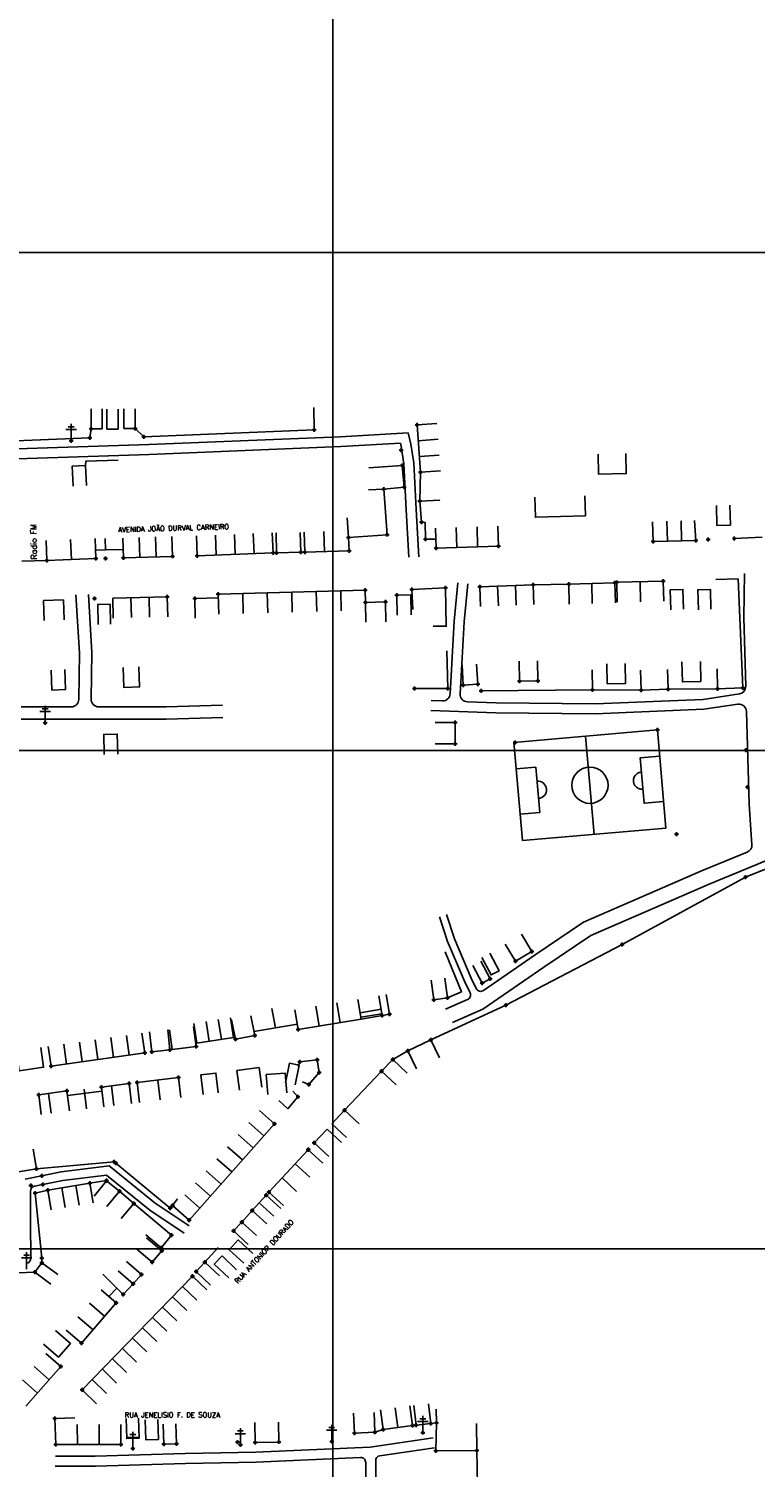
# Model space of a CAD drawing. Extents: x 539028 to 544996, y 8596245 to 8601028.
# Tile 21 of 32: x 542323 to 542615, y 8597875 to 8598453. Entities that reach past the tile are written whole.
import ezdxf
from ezdxf.enums import TextEntityAlignment as Align
from ezdxf.lldxf.tags import DXFTag

# ---------------------------------------------------------------- set-up
doc = ezdxf.new("R2010")
doc.units = 0
doc.header["$MEASUREMENT"] = 0
doc.header["$PDMODE"] = 34
doc.header["$PDSIZE"] = 0.8
for name, color, linetype in [('ALVENARIA', 7, 'Continuous'), ('CAMPO', 5, 'Continuous'), ('CAMPO_FUT', 7, 'Continuous'), ('CASA', 2, 'Continuous'), ('CERCA', 9, 'CERCA_LINE'), ('ESTRADA_BARRO', 7, 'DASHED'), ('MALHA', 9, 'Continuous'), ('POSTE', 7, 'Continuous'), ('ROCHA', 9, 'Continuous'), ('TEXTO', 2, 'Continuous'), ('TXT_NRUA', 2, 'Continuous')]:
    doc.layers.add(name, color=color, linetype=linetype)
doc.styles.add('GEOSIS', font='ROMANS.SHX')
doc.styles.get("Standard").update_dxf_attribs({"font": 'romans.shx'})
doc.linetypes.add('CERCA_LINE', pattern='A,0.5,-0.2,["X",Standard,S=0.1,R=0,X=-0.1,Y=-0.05],-0.25', length=0.95)
tags = doc.linetypes.add('DASHED', pattern=[0.75, 0.5, -0.25]).pattern_tags.tags
tags[6:7] = [DXFTag(74, 4), DXFTag(75, 0), DXFTag(340, '0'), DXFTag(46, 1.0), DXFTag(50, 0.0), DXFTag(44, 0.0), DXFTag(45, 0.0)]
tags[4:5] = [DXFTag(74, 4), DXFTag(75, 0), DXFTag(340, '0'), DXFTag(46, 1.0), DXFTag(50, 0.0), DXFTag(44, 0.0), DXFTag(45, 0.0)]

# ---------------------------------------------------------------- blocks, each defined once
blk = doc.blocks.new('C')
at = {"layer": 'CASA'}
blk.add_lwpolyline([(0, 0), (0, 8)], dxfattribs=at)
blk = doc.blocks.new('A$C094F77C8')
at = {"layer": 'POSTE'}
for p, q in [((2.62, 0), (2.62, 8.4)), ((0, 5.6), (5.25, 5.6)), ((1.17, 7), (4.08, 7))]:
    blk.add_line(p, q, dxfattribs=at)
blk = doc.blocks.new('A$C34DC2D19')
at = {"layer": 'POSTE', "xscale": 0.8, "yscale": 0.8, "zscale": 0.8}
blk.add_blockref('A$C094F77C8', (0, 0, 340.37), dxfattribs=at)

msp = doc.modelspace()

# ---------------------------------------------------------------- linework, layer by layer
at = {"layer": 'ALVENARIA'}
for p in [(542472.931, 8598283.741, 694.067), (542611.235, 8598163.243, 698.494), (542611.88, 8598148.466, 698.588)]:
    msp.add_point(p, dxfattribs=at)
at = {"layer": 'CAMPO'}
for p in [(542575.755, 8598171.43, 697.686), (542518.656, 8598166.405, 697.741), (542583.46, 8598129.518, 698.443)]:
    msp.add_point(p, dxfattribs=at)
at = {"layer": 'CAMPO_FUT'}
for p, q in [((542526.963, 8598156.441), (542519.079, 8598155.747)), ((542528.564, 8598138.249), (542526.963, 8598156.441)), ((542520.681, 8598137.555), (542528.564, 8598138.249))]:
    msp.add_line(p, q, dxfattribs=at)
for points in [[(542518.145, 8598166.36), (542575.755, 8598171.43)], [(542575.755, 8598171.43), (542579.223, 8598132.013)], [(542521.614, 8598126.943), (542518.145, 8598166.36)], [(542518.145, 8598166.36), (542521.614, 8598126.943)], [(542546.95, 8598168.895), (542550.419, 8598129.478)], [(542576.688, 8598160.817), (542568.805, 8598160.124), (542570.406, 8598141.931), (542578.29, 8598142.625)], [(542568.805, 8598160.124), (542570.406, 8598141.931)], [(542521.614, 8598126.943), (542579.223, 8598132.013)]]:
    msp.add_lwpolyline(points, dxfattribs=at)
msp.add_circle((542548.684, 8598149.186), 7.282, dxfattribs=at)
for centre, start, end in [((542569.606, 8598151.027), 95.029513, 275.029513), ((542527.763, 8598147.345), 275.029513, 95.029513)]:
    msp.add_arc(centre, 3.488, start, end, dxfattribs=at)
at = {"layer": 'CASA'}
for p, q in [((542479.291, 8598293.83), (542487.27, 8598294.413)), ((542480.68, 8598274.827), (542479.291, 8598293.83)), ((542488.658, 8598275.41), (542480.68, 8598274.827)), ((542465.904, 8598268.027), (542459.82, 8598267.721)), ((542467.251, 8598249.785), (542465.904, 8598268.027)), ((542421.52, 8598242.504), (542421.208, 8598250.498)), ((542433.997, 8598250.781), (542434.246, 8598242.785)), ((542441.91, 8598251.027), (542442.158, 8598243.031)), ((542486.975, 8598244.402), (542486.715, 8598252.398)), ((542511.687, 8598253.212), (542511.947, 8598245.216)), ((542574.077, 8598247.003), (542573.852, 8598255)), ((542590.648, 8598255.466), (542591.204, 8598247.485)), ((542330.487, 8598247.44), (542330.74, 8598239.444)), ((542340.56, 8598239.831), (542340.245, 8598247.825)), ((542350.379, 8598240.218), (542350.065, 8598248.212)), ((542361.148, 8598248.423), (542361.415, 8598240.427)), ((542381.179, 8598241.086), (542380.912, 8598249.081)), ((542390.708, 8598249.306), (542391.02, 8598241.312)), ((542451.813, 8598248.603), (542467.251, 8598249.785)), ((542452.073, 8598243.339), (542451.813, 8598248.603)), ((542511.947, 8598245.216), (542486.975, 8598244.402)), ((542591.204, 8598247.485), (542574.077, 8598247.003)), ((542330.74, 8598239.444), (542350.379, 8598240.218)), ((542361.415, 8598240.427), (542381.179, 8598241.086)), ((542391.02, 8598241.312), (542421.52, 8598242.504)), ((542434.246, 8598242.785), (542452.073, 8598243.339)), ((542458.506, 8598227.467), (542399.5, 8598225.92)), ((542458.566, 8598222.615), (542458.506, 8598227.467)), ((542477.212, 8598227.79), (542490.692, 8598228.466)), ((542477.613, 8598219.8), (542477.212, 8598227.79)), ((542490.692, 8598228.466), (542491.009, 8598213.025)), ((542504.501, 8598228.897), (542525.946, 8598229.684)), ((542504.794, 8598220.902), (542504.501, 8598228.897)), ((542525.946, 8598229.684), (542540.225, 8598229.857)), ((542540.225, 8598229.857), (542540.322, 8598221.858)), ((542549.43, 8598230.148), (542549.527, 8598222.149)), ((542578.144, 8598231.08), (542559.439, 8598230.651)), ((542559.439, 8598230.651), (542559.622, 8598222.654)), ((542568.975, 8598222.868), (542568.791, 8598230.866)), ((542578.327, 8598223.082), (542578.144, 8598231.08)), ((542379.028, 8598224.825), (542357.157, 8598224.297)), ((542379.221, 8598216.827), (542379.028, 8598224.825)), ((542399.5, 8598225.92), (542399.709, 8598217.923)), ((542491.009, 8598213.025), (542485.74, 8598213.025)), ((542405.682, 8598047.968), (542404.432, 8598055.869)), ((542404.873, 8598055.025), (542406.426, 8598047.177)), ((542414.131, 8598048.702), (542412.578, 8598056.55)), ((542422.537, 8598051.772), (542420.984, 8598059.62)), ((542430.302, 8598059.052), (542431.606, 8598051.159)), ((542431.606, 8598051.159), (542456.855, 8598055.332)), ((542368.881, 8598049.654), (542370.01, 8598041.734)), ((542389.679, 8598053.535), (542390.929, 8598045.633)), ((542406.426, 8598047.177), (542414.131, 8598048.702)), ((542332.385, 8598036.371), (542331.256, 8598044.291)), ((542390.929, 8598045.633), (542405.682, 8598047.968)), ((542370.01, 8598041.734), (542332.385, 8598036.371)), ((542407.016, 8598034.684), (542415.964, 8598035.894)), ((542407.987, 8598026.743), (542407.016, 8598034.684)), ((542415.964, 8598035.894), (542417.036, 8598027.966)), ((542338.74, 8598026.443), (542327.42, 8598024.94)), ((542331.385, 8598025.467), (542332.438, 8598017.536)), ((542339.793, 8598018.513), (542338.74, 8598026.443)), ((542327.42, 8598024.94), (542328.473, 8598017.01)), ((542450.171, 8598018.697), (542456.021, 8598013.239)), ((542387.865, 8597974.587), (542422.08, 8598013.274)), ((542438.066, 8598005.657), (542443.166, 8598011.151)), ((542443.163, 8598011.153), (542449.013, 8598005.696)), ((542445.074, 8598013.2), (542450.923, 8598007.743)), ((542419.864, 8597985.842), (542435.548, 8598002.871)), ((542435.548, 8598002.871), (542441.535, 8597997.484)), ((542443.831, 8598000.174), (542438.066, 8598005.657)), ((542331.063, 8597986.608), (542347.956, 8597989.475)), ((542332.402, 8597978.721), (542331.063, 8597986.608)), ((542347.956, 8597989.475), (542349.295, 8597981.588)), ((542425.736, 8597980.409), (542419.864, 8597985.842)), ((542381.097, 8597980.408), (542387.865, 8597974.587)), ((542413.055, 8597978.488, 701.145), (542418.715, 8597984.634, 701.145)), ((542415.885, 8597981.561, 701.145), (542421.77, 8597976.142, 701.145)), ((542418.715, 8597984.634, 701.145), (542424.6, 8597979.215, 701.145)), ((542418.94, 8597973.068, 701.145), (542413.055, 8597978.488, 701.145)), ((542389.112, 8597952.125, 703.42), (542344.943, 8597906.461, 703.42)), ((542394.863, 8597946.563, 703.42), (542389.112, 8597952.125, 703.42)), ((542358.55, 8597941.381, 701.822), (542352.494, 8597946.609, 701.822)), ((542344.576, 8597925.197, 701.822), (542358.55, 8597941.381, 701.822)), ((542338.521, 8597930.425, 701.822), (542344.576, 8597925.197, 701.822)), ((542322.278, 8597899.855, 703.603), (542336.298, 8597915.799, 703.603)), ((542336.298, 8597915.799, 703.603), (542330.29, 8597921.082, 703.603)), ((542344.943, 8597906.461, 703.42), (542350.693, 8597900.899, 703.42)), ((542464.672, 8597898.404, 704.321), (542465.752, 8597890.478, 704.321)), ((542471.634, 8597891.279, 704.321), (542470.554, 8597899.206, 704.321)), ((542477.516, 8597892.08, 704.321), (542476.437, 8597900.007, 704.321)), ((542341.952, 8597895.159, 704), (542333.955, 8597894.936, 704)), ((542333.955, 8597894.936, 704), (542334.247, 8597884.473, 704)), ((542360.362, 8597884.516, 704), (542360.349, 8597892.516, 704)), ((542465.752, 8597890.478, 704.321), (542477.516, 8597892.08, 704.321)), ((542334.247, 8597884.473, 704), (542360.362, 8597884.516, 704))]:
    msp.add_line(p, q, dxfattribs=at)
for points in [[(542348.428, 8598300.324), (542348.44, 8598292.324)], [(542352.928, 8598300.331), (542352.94, 8598292.331)], [(542354.803, 8598300.159), (542354.815, 8598292.159)], [(542359.303, 8598300.166), (542359.315, 8598292.166)], [(542361.599, 8598300.344), (542361.611, 8598292.344)], [(542366.099, 8598300.351), (542366.111, 8598292.351)], [(542348.44, 8598292.324), (542352.94, 8598292.331)], [(542354.815, 8598292.159), (542359.315, 8598292.166)], [(542361.611, 8598292.344), (542366.111, 8598292.351)], [(542551.941, 8598282.131), (542552.079, 8598274.132), (542563.253, 8598274.324), (542563.115, 8598282.323)], [(542341.308, 8598269.241), (542340.919, 8598277.231), (542346.196, 8598277.489), (542346.586, 8598269.498)], [(542465.904, 8598268.027), (542474.179, 8598268.903), (542473.353, 8598277.611), (542459.973, 8598276.576)], [(542482.672, 8598247.925), (542482.532, 8598254.689), (542481.109, 8598254.753), (542480.399, 8598263.298), (542488.392, 8598263.641), (542488.392, 8598263.641)], [(542546.647, 8598265.381), (542546.877, 8598257.384), (542526.842, 8598256.806), (542526.611, 8598264.803)], [(542451.813, 8598248.603), (542451.202, 8598256.58)], [(542599.47, 8598261.52), (542599.67, 8598253.523), (542605.062, 8598253.657), (542604.862, 8598261.655)], [(542422.733, 8598250.477), (542422.928, 8598242.479), (542432.589, 8598242.715), (542432.393, 8598250.713)], [(542354.216, 8598243.634), (542354.102, 8598248.249)], [(542482.672, 8598247.925), (542486.858, 8598248.006)], [(542320.702, 8598239.126), (542330.74, 8598239.444)], [(542350.249, 8598243.536), (542354.216, 8598243.634)], [(542354.216, 8598243.634), (542361.3, 8598243.87)], [(542490.692, 8598228.466), (542491.009, 8598213.025), (542485.74, 8598213.025)], [(542525.946, 8598229.684), (542526.239, 8598221.689)], [(542540.225, 8598229.857), (542558.636, 8598230.439), (542558.888, 8598222.443)], [(542581.208, 8598219.668), (542580.95, 8598227.664), (542585.984, 8598227.826), (542586.242, 8598219.83)], [(542592.25, 8598219.668), (542591.993, 8598227.664), (542597.027, 8598227.826), (542597.284, 8598219.83)], [(542329.351, 8598223.386), (542337.389, 8598223.639)], [(542329.351, 8598223.386), (542329.603, 8598215.39)], [(542337.641, 8598215.643), (542337.389, 8598223.639)], [(542356.245, 8598213.871), (542356.059, 8598221.869), (542351.156, 8598221.755), (542351.342, 8598213.757)], [(542390.254, 8598216.201), (542390.143, 8598224.201), (542399.538, 8598224.447)], [(542466.807, 8598214.775), (542466.65, 8598222.773), (542458.566, 8598222.615), (542458.723, 8598214.617)], [(542471.35, 8598217.488), (542471.167, 8598225.486), (542476.811, 8598225.615), (542476.994, 8598217.617)], [(542527.62, 8598199.087), (542527.773, 8598191.088), (542520.411, 8598190.948), (542520.259, 8598198.947)], [(542593.005, 8598198.835), (542593.157, 8598190.837), (542585.796, 8598190.697), (542585.643, 8598198.695)], [(542332.385, 8598195.403), (542332.718, 8598187.41), (542338.255, 8598187.64), (542337.922, 8598195.633)], [(542361.3, 8598196.418), (542361.62, 8598188.424), (542367.946, 8598188.677), (542367.627, 8598196.671)], [(542503.181, 8598197.732), (542503.67, 8598189.747), (542497.855, 8598189.391), (542497.366, 8598197.376)], [(542562.827, 8598198.082), (542562.979, 8598190.083), (542555.618, 8598189.943), (542555.466, 8598197.941)], [(542353.702, 8598161.577), (542353.516, 8598169.575), (542358.989, 8598169.702), (542359.175, 8598161.705)], [(542486.573, 8598174.334), (542494.573, 8598174.323), (542494.561, 8598165.827), (542486.561, 8598165.838)], [(542514.689, 8598085.393), (542518.789, 8598078.524), (542525.388, 8598082.463), (542521.287, 8598089.332)], [(542501.664, 8598076.866), (542505.374, 8598069.778), (542508.652, 8598071.494), (542504.943, 8598078.582)], [(542505.298, 8598080.094), (542509.008, 8598073.006), (542512.286, 8598074.722), (542508.577, 8598081.81)], [(542484.902, 8598070.919), (542486.076, 8598063.006), (542491.567, 8598063.82), (542490.394, 8598071.734)], [(542463.951, 8598064.613), (542465.271, 8598056.723), (542468.246, 8598057.221), (542466.926, 8598065.111)], [(542456.443, 8598057.825), (542464.851, 8598059.232)], [(542456.741, 8598056.023), (542465.157, 8598057.414)], [(542456.855, 8598055.332), (542465.271, 8598056.723)], [(542379.207, 8598050.927), (542380.032, 8598042.97), (542372.794, 8598042.219), (542371.968, 8598050.176)], [(542389.598, 8598052.245), (542390.632, 8598044.313), (542380.971, 8598043.054), (542379.938, 8598050.987)], [(542413.809, 8598050.33), (542431.266, 8598053.215)], [(542328.229, 8598043.866), (542329.395, 8598035.951), (542319.553, 8598034.502), (542318.387, 8598042.417)], [(542488.305, 8598039.795), (542484.85, 8598047.01), (542475.657, 8598042.608), (542479.111, 8598035.393)], [(542430.438, 8598028.906), (542432.017, 8598036.749), (542428.062, 8598037.546), (542426.483, 8598029.703)], [(542433.252, 8598030.168), (542435.912, 8598029.043), (542440.054, 8598033.841), (542439.242, 8598039.005), (542432.23, 8598038.102), (542431.575, 8598036.262)], [(542475.374, 8598033.644), (542469.561, 8598039.141), (542465.089, 8598034.411), (542470.902, 8598028.915)], [(542366.905, 8598029.82), (542383.505, 8598031.808)], [(542383.505, 8598031.808), (542384.456, 8598023.865)], [(542393.465, 8598024.967), (542392.494, 8598032.908), (542398.557, 8598033.649), (542399.528, 8598025.708)], [(542407.016, 8598034.684), (542407.016, 8598034.684)], [(542415.964, 8598035.894), (542417.036, 8598027.966)], [(542426.973, 8598025.643), (542426.348, 8598033.618), (542418.739, 8598033.022), (542419.364, 8598025.046)], [(542338.983, 8598024.612), (542352.828, 8598026.349)], [(542346.675, 8598019.295), (542345.679, 8598027.233)], [(542352.618, 8598028.023), (542363.721, 8598029.416)], [(542353.614, 8598020.085), (542352.618, 8598028.023)], [(542357.583, 8598020.583), (542356.587, 8598028.521)], [(542363.721, 8598029.416), (542364.717, 8598021.478)], [(542367.857, 8598021.877), (542366.905, 8598029.82)], [(542376.156, 8598022.871), (542375.205, 8598030.814)], [(542431.512, 8598024.068), (542429.402, 8598026.3)], [(542427.423, 8598019.301), (542423.769, 8598022.648)], [(542427.423, 8598019.301), (542431.512, 8598024.068)], [(542416.056, 8598018.539), (542422.08, 8598013.274)], [(542445.074, 8598013.2), (542450.171, 8598018.697)], [(542317.257, 8598001.816), (542318.475, 8597993.909), (542326.495, 8597995.144), (542325.277, 8598003.051)], [(542349.646, 8597984.238), (542354.685, 8597990.336), (542359.865, 8597986.257), (542354.83, 8597980.04)], [(542381.097, 8597980.408), (542383.139, 8597983.079)], [(542413.382, 8597961.196), (542407.536, 8597966.657), (542403.862, 8597962.724), (542409.709, 8597957.264)], [(542332.314, 8597948.947), (542325.886, 8597953.71), (542328.695, 8597957.501), (542335.123, 8597952.738)], [(542406.845, 8597954.648), (542401.076, 8597960.19), (542397.928, 8597956.913), (542403.697, 8597951.371)], [(542334.167, 8597930.289), (542340.164, 8597924.994), (542335.346, 8597919.537), (542329.349, 8597924.832)]]:
    msp.add_lwpolyline(points, dxfattribs=at)
for points, elevation in [([(542370.395, 8597968.668), (542376.531, 8597963.534), (542380.688, 8597968.504), (542365.673, 8597981.273), (542360.49, 8597975.178)], 700.925), ([(542414.799, 8597968.361), (542408.905, 8597973.771), (542405.679, 8597970.256), (542411.522, 8597964.792)], 701.167), ([(542366.851, 8597962.929), (542372.95, 8597957.752), (542376.825, 8597962.318), (542370.725, 8597967.494)], 701.373), ([(542359.359, 8597954.266), (542365.392, 8597949.011), (542368.656, 8597952.759), (542362.624, 8597958.014)], 701.686), ([(542399.946, 8597952.256), (542394.119, 8597957.737), (542392.355, 8597955.862), (542390.591, 8597953.987), (542396.418, 8597948.505)], 701.657), ([(542353.108, 8597952.928), (542358.794, 8597947.301), (542355.522, 8597943.995)], 701.686), ([(542478.024, 8597900.227), (542478.881, 8597892.273), (542484.777, 8597892.908), (542483.921, 8597900.862)], 704.27), ([(542362.479, 8597894.887), (542362.745, 8597886.892), (542367.796, 8597887.059), (542367.531, 8597895.055)], 704.149), ([(542370.151, 8597894.383), (542370.417, 8597886.387), (542375.468, 8597886.555), (542375.202, 8597894.55)], 704.149), ([(542377.42, 8597892.668), (542377.685, 8597884.672), (542382.736, 8597884.84), (542382.471, 8597892.835)], 704.149), ([(542423.643, 8597893.513), (542423.779, 8597885.514), (542414.325, 8597885.353), (542414.189, 8597893.352)], 703.949), ([(542462.023, 8597897.398), (542462.34, 8597889.404), (542454.158, 8597889.079), (542453.84, 8597897.072)], 704.297)]:
    msp.add_lwpolyline(points, dxfattribs=dict(at, elevation=elevation))
for p in [(542348.44, 8598292.324, 693.313), (542366.111, 8598292.351, 693.445), (542479.291, 8598293.83, 693.711), (542473.353, 8598277.611, 694.079), (542480.68, 8598274.827, 694.295), (542465.904, 8598268.027, 694.726), (542474.179, 8598268.903, 694.254), (542480.399, 8598263.298, 694.902), (542467.251, 8598249.785, 695.428), (542481.109, 8598254.753, 695.358), (542451.813, 8598248.603, 695.728), (542482.672, 8598247.925, 695.792), (542486.975, 8598244.402, 696.14), (542511.947, 8598245.216, 696.028), (542574.077, 8598247.003, 696.143), (542591.204, 8598247.485, 696.189), (542596.087, 8598247.825, 696.044), (542606.649, 8598248.241, 696.134), (542330.74, 8598239.444, 695.537), (542350.379, 8598240.218, 695.566), (542354.3, 8598240.251, 695.561), (542361.415, 8598240.427, 695.617), (542381.179, 8598241.086, 695.636), (542391.02, 8598241.312, 695.678), (542421.52, 8598242.504, 695.713), (542422.928, 8598242.479, 695.652), (542432.589, 8598242.715, 695.642), (542434.246, 8598242.785, 695.884), (542452.073, 8598243.339, 695.751), (542458.506, 8598227.467, 696.216), (542477.212, 8598227.79, 696.088), (542490.692, 8598228.466, 695.981), (542504.501, 8598228.897, 696.259), (542525.946, 8598229.684, 696.191), (542540.225, 8598229.857, 696.568), (542558.636, 8598230.439, 696.364), (542559.439, 8598230.651, 697.827), (542578.144, 8598231.08, 698.056), (542349.867, 8598224.122, 695.887), (542379.028, 8598224.825, 695.88), (542390.143, 8598224.201, 695.901), (542399.5, 8598225.92, 695.823), (542458.566, 8598222.615, 695.995), (542466.65, 8598222.773, 696.106), (542471.167, 8598225.486, 696.084), (542497.855, 8598189.391, 696.98), (542503.67, 8598189.747, 697.029), (542505.067, 8598187.026, 696.848), (542520.411, 8598190.948, 697.109), (542527.773, 8598191.088, 697.314), (542494.573, 8598174.323, 697.297), (542494.561, 8598165.827, 697.375), (542611.112, 8598112.24, 698.87), (542525.388, 8598082.463, 700.05), (542518.789, 8598078.524, 699.9), (542508.652, 8598071.494, 699.97), (542505.374, 8598069.778, 700.116), (542486.076, 8598063.006, 700.41), (542491.567, 8598063.82, 700.43), (542465.271, 8598056.723, 700.645), (542468.246, 8598057.221, 700.4), (542414.131, 8598048.702, 700.726), (542431.606, 8598051.159, 701.002), (542370.01, 8598041.734, 700.55), (542372.794, 8598042.219, 700.499), (542380.032, 8598042.97, 700.455), (542390.632, 8598044.313, 700.8), (542406.426, 8598047.177, 700.716), (542475.657, 8598042.608, 700.744), (542484.85, 8598047.01, 700.657), (542332.385, 8598036.371, 700.68), (542432.23, 8598038.102, 700.611), (542439.242, 8598039.005, 700.481), (542469.561, 8598039.141, 700.478), (542383.505, 8598031.808, 700.714), (542440.054, 8598033.841, 700.538), (542465.089, 8598034.411, 700.623), (542327.42, 8598024.94, 700.916), (542338.74, 8598026.443, 701.624), (542352.618, 8598028.023, 701.616), (542363.721, 8598029.416, 701.565), (542366.905, 8598029.82, 701.335), (542435.912, 8598029.043, 700.543), (542431.512, 8598024.068, 700.728), (542450.171, 8598018.697, 700.83), (542422.08, 8598013.274, 700.846), (542435.548, 8598002.871, 701.053), (542435.664, 8598002.917, 700.935), (542437.982, 8598005.631, 700.905), (542438.066, 8598005.657, 700.99), (542326.495, 8597995.144, 700.592), (542354.681, 8597990.455, 700.717), (542354.685, 8597990.336, 700.786), (542331.063, 8597986.608, 700.605), (542347.956, 8597989.475, 700.686), (542359.865, 8597986.257, 700.875), (542418.715, 8597984.634, 701.2), (542419.864, 8597985.842, 701.21), (542365.673, 8597981.273, 700.925), (542381.097, 8597980.408, 701.102), (542413.055, 8597978.488, 701.145), (542387.865, 8597974.587, 701.091), (542408.905, 8597973.771, 701.29), (542380.688, 8597968.504, 701.029), (542405.679, 8597970.256, 701.167), (542376.531, 8597963.534, 701.482), (542376.825, 8597962.318, 701.373), (542328.695, 8597957.501, 701.274), (542372.95, 8597957.752, 701.468), (542394.119, 8597957.737, 701.587), (542325.886, 8597953.71, 701.38), (542368.656, 8597952.759, 701.686), (542389.112, 8597952.125, 701.592), (542390.591, 8597953.987, 701.657), (542365.392, 8597949.011, 701.799), (542358.55, 8597941.381, 701.822), (542344.576, 8597925.197, 702.793), (542336.298, 8597915.799, 703.603), (542344.943, 8597906.461, 703.42), (542333.955, 8597894.936, 703.858), (542477.516, 8597892.08, 704.321), (542478.881, 8597892.273, 704.354), (542484.777, 8597892.908, 704.27), (542454.158, 8597889.079, 704.216), (542462.34, 8597889.404, 704.297), (542465.752, 8597890.478, 704.656), (542334.247, 8597884.473, 703.687), (542360.362, 8597884.516, 704), (542377.685, 8597884.672, 704.135), (542382.736, 8597884.84, 704.149), (542414.325, 8597885.353, 704.16), (542423.779, 8597885.514, 703.949)]:
    msp.add_point(p, dxfattribs=at)
at = {"layer": 'CERCA'}
for points in [[(542437.819, 8598300.85), (542438.06, 8598291.828), (542369.597, 8598289.063), (542366.111, 8598292.351)], [(542348.44, 8598292.324), (542347.908, 8598288.643), (542278.405, 8598285.85)], [(542346.196, 8598277.489), (542346.325, 8598279.29), (542359.263, 8598279.687)], [(542480.399, 8598263.298), (542480.68, 8598274.827)], [(542617.89, 8598248.79), (542606.649, 8598248.241)], [(542505.067, 8598187.026), (542549.662, 8598187.457), (542569.241, 8598187.399), (542580.045, 8598187.7), (542599.919, 8598187.946), (542610.006, 8598188.275), (542608.179, 8598232.044), (542599.2, 8598231.741)], [(542491.22, 8598203.127), (542491.641, 8598187.963), (542478.322, 8598188.027)], [(542611.112, 8598112.24), (542828.874, 8598199.849), (542833.303, 8598192.714), (542839.061, 8598119.581), (542847.492, 8598006.55), (542869.164, 8598011.367)], [(542549.585, 8598195.457), (542549.662, 8598187.457)], [(542569.018, 8598195.396), (542569.241, 8598187.399)], [(542579.822, 8598195.697), (542580.045, 8598187.7)], [(542599.696, 8598195.942), (542599.919, 8598187.946)], [(542484.85, 8598047.01), (542514.982, 8598060.931), (542561.686, 8598085.237), (542611.112, 8598112.24)], [(542490.625, 8598082.289), (542497.074, 8598066.297), (542491.567, 8598063.82)], [(542469.561, 8598039.141), (542475.657, 8598042.608)], [(542450.171, 8598018.697), (542465.089, 8598034.411)], [(542326.495, 8597995.144), (542357.672, 8597998.033), (542358.373, 8597997.404)], [(542381.097, 8597980.408), (542380.216, 8597979.385), (542358.373, 8597997.404), (542357.672, 8597998.033)], [(542328.695, 8597957.501), (542328.644, 8597959.339), (542325.97, 8597985.474), (542331.063, 8597986.608)], [(542347.956, 8597989.475), (542354.681, 8597990.455)], [(542359.865, 8597986.257), (542365.673, 8597981.273)], [(542308.689, 8597949.486), (542315.533, 8597952.648), (542319.123, 8597953.415), (542325.886, 8597953.71)], [(542487.006, 8597898.658), (542487.146, 8597893.207), (542486.832, 8597882.002), (542503.355, 8597882.056)], [(542503.131, 8597892.932), (542503.355, 8597882.056), (542503.595, 8597868.21)]]:
    msp.add_lwpolyline(points, dxfattribs=at)
for points, elevation in [([(542408.905, 8597973.771), (542413.055, 8597978.488)], 701.167), ([(542394.119, 8597957.737), (542399.432, 8597963.576)], 701.587), ([(542365.392, 8597949.011), (542361.319, 8597944.708), (542358.794, 8597947.301)], 701.686), ([(542484.777, 8597892.908), (542487.146, 8597893.207)], 704.27), ([(542465.752, 8597890.478), (542462.34, 8597889.404)], 704.321)]:
    msp.add_lwpolyline(points, dxfattribs=dict(at, elevation=elevation))
for p in [(542438.06, 8598291.828, 693.761), (542347.908, 8598288.643, 693.463), (542369.597, 8598289.063, 693.649), (542478.322, 8598188.027, 696.811), (542491.592, 8598188.024, 697.085), (542549.662, 8598187.457, 697.615), (542569.241, 8598187.399, 697.46), (542580.045, 8598187.7, 697.318), (542599.919, 8598187.946, 697.616), (542610.006, 8598188.275, 697.209), (542561.686, 8598085.237, 699.999), (542514.982, 8598060.931, 700.277), (542357.672, 8597998.033, 700.726), (542358.373, 8597997.404, 700.812), (542325.97, 8597985.474, 700.613), (542380.216, 8597979.385, 701.107), (542328.644, 8597959.339, 701.216), (542361.319, 8597944.708, 701.847), (542487.146, 8597893.207, 704.484), (542407.239, 8597885.417, 704.044), (542486.832, 8597882.002, 704.771), (542503.355, 8597882.056, 704.743)]:
    msp.add_point(p, dxfattribs=at)
at = {"layer": 'ESTRADA_BARRO'}
for p, q in [((542295.511, 8598283.515), (542371.618, 8598286.034)), ((542371.618, 8598286.034), (542448.494, 8598289.127)), ((542371.764, 8598282.036), (542448.688, 8598285.131)), ((542448.494, 8598289.127), (542475.777, 8598290.681)), ((542448.688, 8598285.131), (542472.662, 8598286.497)), ((542472.662, 8598286.497), (542472.932, 8598285.365)), ((542472.932, 8598285.365), (542473.99, 8598278.214)), ((542475.777, 8598290.681), (542476.863, 8598286.122)), ((542476.863, 8598286.122), (542477.975, 8598278.606)), ((542295.644, 8598279.517), (542371.764, 8598282.036)), ((542473.99, 8598278.214), (542474.901, 8598259.702)), ((542477.975, 8598278.606), (542478.895, 8598259.912)), ((542474.901, 8598259.702), (542475.963, 8598240.704)), ((542478.895, 8598259.912), (542479.962, 8598240.829)), ((542610.742, 8598234.243), (542610.415, 8598216.559)), ((542495.732, 8598230.415), (542494.198, 8598215.086)), ((542499.713, 8598230.017), (542498.188, 8598214.778)), ((542343.773, 8598202.385), (542342.367, 8598225.67)), ((542348.775, 8598202.499), (542347.367, 8598225.815)), ((542610.415, 8598216.559), (542611.227, 8598188.891)), ((542494.198, 8598215.086), (542492.601, 8598185.88)), ((542498.188, 8598214.778), (542496.606, 8598185.851)), ((542343.493, 8598183.626), (542343.773, 8598202.385)), ((542348.494, 8598183.715), (542348.775, 8598202.499)), ((542378.555, 8598180.667), (542401.24, 8598181.374)), ((542484.91, 8598183.21), (542489.499, 8598183.046)), ((542499.494, 8598182.689), (542511.078, 8598182.276)), ((542511.078, 8598182.276), (542550.755, 8598181.81)), ((542550.755, 8598181.81), (542594.094, 8598183.672)), ((542594.094, 8598183.672), (542608.669, 8598185.835)), ((542594.474, 8598179.685), (542608.083, 8598181.705)), ((542320.359, 8598180.673), (542340.493, 8598180.671)), ((542320.42, 8598175.673), (542378.633, 8598175.667)), ((542351.494, 8598180.67), (542378.555, 8598180.667)), ((542378.633, 8598175.667), (542401.396, 8598176.376)), ((542484.767, 8598179.213), (542510.983, 8598178.277)), ((542510.983, 8598178.277), (542550.817, 8598177.809)), ((542550.817, 8598177.809), (542594.474, 8598179.685)), ((542611.522, 8598178.825), (542612.615, 8598141.603)), ((542612.615, 8598141.603), (542613.706, 8598125.286)), ((542650.062, 8598131.467), (542596.487, 8598109.538)), ((542611.849, 8598122.309), (542594.156, 8598115.067)), ((542594.156, 8598115.067), (542546.083, 8598094.205)), ((542596.487, 8598109.538), (542548.992, 8598088.927)), ((542491.458, 8598086.519), (542488.248, 8598096.356)), ((542494.269, 8598087.576), (542491.1, 8598097.287)), ((542546.083, 8598094.205), (542526.763, 8598081.043)), ((542548.992, 8598088.927), (542530.151, 8598076.091)), ((542498.304, 8598070.485), (542491.458, 8598086.519)), ((542501.031, 8598071.738), (542494.269, 8598087.576)), ((542526.763, 8598081.043), (542506.018, 8598066.792)), ((542503.092, 8598067.556), (542501.031, 8598071.738)), ((542530.151, 8598076.091), (542505.668, 8598059.271)), ((542500.576, 8598065.874), (542498.304, 8598070.485)), ((542499.584, 8598063.158), (542490.743, 8598059.289)), ((542505.668, 8598059.271), (542493.577, 8598053.98)), ((542336.474, 8597994.016), (542355.674, 8597996.399)), ((542355.674, 8597996.399), (542374.19, 8597981.457)), ((542322.007, 8597991.099), (542336.474, 8597994.016)), ((542337.053, 8597990.46), (542354.602, 8597992.638)), ((542354.602, 8597992.638), (542372.056, 8597978.553)), ((542324.19, 8597973.607), (542324.134, 8597986.21)), ((542325.739, 8597988.179), (542337.053, 8597990.46)), ((542374.19, 8597981.457), (542387.823, 8597972.356)), ((542324.267, 8597959.26), (542324.19, 8597973.607)), ((542372.056, 8597978.553), (542385.824, 8597969.362)), ((542460.484, 8597883.47), (542485.78, 8597887.186)), ((542368.144, 8597880.365), (542386.254, 8597880.874)), ((542386.254, 8597880.874), (542414.586, 8597881.447)), ((542414.586, 8597881.447), (542460.484, 8597883.47)), ((542464.398, 8597880.002), (542486.362, 8597883.229)), ((542333.979, 8597875.769), (542350.201, 8597875.819)), ((542334.125, 8597879.769), (542350.134, 8597879.819)), ((542350.134, 8597879.819), (542368.144, 8597880.365)), ((542350.201, 8597875.819), (542368.261, 8597876.366)), ((542368.261, 8597876.366), (542386.351, 8597876.875)), ((542386.351, 8597876.875), (542414.714, 8597877.449)), ((542414.714, 8597877.449), (542456.604, 8597879.295)), ((542458.692, 8597877.306), (542458.778, 8597858.127)), ((542462.689, 8597878.014), (542462.778, 8597858.101))]:
    msp.add_line(p, q, dxfattribs=at)
for centre, radius, start, end in [((542608.228, 8598188.803), 3, 278.441859, 1.680992), ((542340.493, 8598183.671), 3, 269.994192, 359.144769), ((542351.494, 8598183.67), 3, 179.144769, 269.994192), ((542489.606, 8598186.044), 3, 267.956034, 356.870004), ((542499.601, 8598185.688), 3, 176.870004, 267.956034), ((542608.524, 8598178.737), 3, 1.682071, 98.441859), ((542610.713, 8598125.086), 3, 292.259831, 3.823903), ((542498.782, 8598064.99), 2, 293.635361, 26.228967), ((542504.886, 8598068.44), 2, 206.228967, 304.488273), ((542326.134, 8597986.219), 2, 101.396571, 180.252082), ((542322.267, 8597959.249), 2, 288.044859, 0.308734), ((542456.692, 8597877.297), 2, 0.25604, 92.523685), ((542464.689, 8597878.023), 2, 98.358346, 180.25604)]:
    msp.add_arc(centre, radius, start, end, dxfattribs=at)
at = {"layer": 'MALHA'}
for p, q in [((542445.513, 8601028.275), (542445.513, 8596264.109)), ((539050.307, 8598363.105), (544995.7, 8598363.105)), ((539050.307, 8598163.105), (544995.7, 8598163.105)), ((539050.307, 8597963.105), (544995.7, 8597963.105))]:
    msp.add_line(p, q, dxfattribs=at)
at = {"layer": 'POSTE'}
for p in [(542340.489, 8598287.497, 693.684), (542330.005, 8598174.294, 696.47), (542445.045, 8597885.75, 704.24), (542481.608, 8597889.262, 704.273), (542365.221, 8597882.864, 703.878), (542408.396, 8597884.373, 703.979)]:
    msp.add_point(p, dxfattribs=at)
at = {"layer": 'ROCHA'}
for p in [(542328.671, 8597992.321, 700.493), (542324.333, 8597988.468, 700.425), (542329.08, 8597988.911, 700.484)]:
    msp.add_point(p, dxfattribs=at)

# ---------------------------------------------------------------- block references
at = {"layer": 'CASA'}
for p, rotation in [((542487.733, 8598288.079), 94.17872782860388), ((542488.195, 8598281.744), 94.17872782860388), ((542495.039, 8598252.669), 181.8678980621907), ((542503.363, 8598252.941), 181.8678980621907), ((542579.561, 8598255.16), 181.6123760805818), ((542585.27, 8598255.321), 181.6123760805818), ((542368.003, 8598240.647), 1.907723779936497), ((542374.591, 8598240.866), 1.907723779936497), ((542398.645, 8598241.61), 2.236809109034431), ((542406.27, 8598241.908), 2.236809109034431), ((542413.895, 8598242.206), 2.236809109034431), ((542511.942, 8598221.165), 2.101154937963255), ((542519.091, 8598221.427), 2.101154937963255), ((542357.157, 8598224.297), 181.3821426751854), ((542364.447, 8598224.473), 181.3821426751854), ((542371.738, 8598224.649), 181.3821426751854), ((542409.334, 8598226.178), 181.5018078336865), ((542419.168, 8598226.436), 181.5018078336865), ((542429.003, 8598226.694), 181.5018078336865), ((542438.837, 8598226.952), 181.5018078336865), ((542448.672, 8598227.21), 181.5018078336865), ((542440.022, 8598052.55), 9.384724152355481), ((542448.439, 8598053.941), 9.384724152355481), ((542456.855, 8598055.332), 9.384724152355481), ((542395.847, 8598046.411), 8.990529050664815), ((542400.764, 8598047.19), 8.990529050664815), ((542362.61, 8598048.76), 188.1124489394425), ((542337.527, 8598045.185), 188.1124489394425), ((542343.798, 8598046.079), 188.1124489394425), ((542350.068, 8598046.972), 188.1124489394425), ((542356.339, 8598047.866), 188.1124489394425), ((542417.803, 8598008.438), 48.51036758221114), ((542413.526, 8598003.603), 48.51036758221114), ((542409.249, 8597998.767), 48.51036758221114), ((542404.973, 8597993.931), 48.51036758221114), ((542436.204, 8597991.775), 47.35388125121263), ((542400.696, 8597989.095), 48.51036758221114), ((542430.976, 8597986.098), 47.35388125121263), ((542338.033, 8597979.676), 9.631915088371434), ((542343.664, 8597980.632), 9.631915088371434), ((542392.142, 8597979.423), 48.51036758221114), ((542396.419, 8597984.259), 48.51036758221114), ((542385.097, 8597947.973, 703.42), 225.952786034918), ((542353.892, 8597935.986, 701.822), 49.19129525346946), ((542377.066, 8597939.671, 703.42), 225.952786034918), ((542381.082, 8597943.822, 703.42), 225.952786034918), ((542349.234, 8597930.592, 701.822), 49.19129525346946), ((542373.051, 8597935.52, 703.42), 225.952786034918), ((542365.02, 8597927.217, 703.42), 225.952786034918), ((542369.035, 8597931.368, 703.42), 225.952786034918), ((542361.004, 8597923.066, 703.42), 225.952786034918), ((542331.625, 8597910.484, 703.603), 48.67564210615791), ((542356.989, 8597918.915, 703.42), 225.952786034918), ((542326.952, 8597905.169, 703.603), 48.67564210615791), ((542348.958, 8597910.612, 703.42), 225.952786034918), ((542352.974, 8597914.763, 703.42), 225.952786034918), ((542342.952, 8597884.488, 704), 0.09368248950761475), ((542351.657, 8597884.502, 704), 0.09368248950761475)]:
    msp.add_blockref('C', p, dxfattribs=dict(at, rotation=rotation))
at = {"layer": 'POSTE'}
for p in [(542338.389, 8598287.497, 353.309), (542327.905, 8598174.294, 356.096), (542320.464, 8597954.943, 360.885), (542442.945, 8597885.75, 363.865), (542479.508, 8597889.262, 363.898), (542363.121, 8597882.864, 363.503), (542406.296, 8597884.373, 363.604)]:
    msp.add_blockref('A$C34DC2D19', p, dxfattribs=at)

# ---------------------------------------------------------------- texts
at = {"layer": 'TEXTO', "style": 'GEOSIS'}
msp.add_text('Radio FM', height=2.3, rotation=91.004387, dxfattribs=at).set_placement((542327.402, 8598239.896), align=Align.BOTTOM_LEFT)
at = {"layer": 'TXT_NRUA', "style": 'GEOSIS'}
for s, rotation, p in [('AVENIDA JOÃO DURVAL CARNEIRO', 1.676529, (542359.384, 8598250.155)), ('RUA ANTONIOR DOURADO', 47.49293, (542407.785, 8597948.519, -704.149)), ('RUA JENELISIO F. DE SOUZA', 0.074598, (542361.995, 8597894.767))]:
    msp.add_text(s, height=2, rotation=rotation, dxfattribs=at).set_placement(p, align=Align.BOTTOM_LEFT)

doc.saveas('drawing.dxf')
